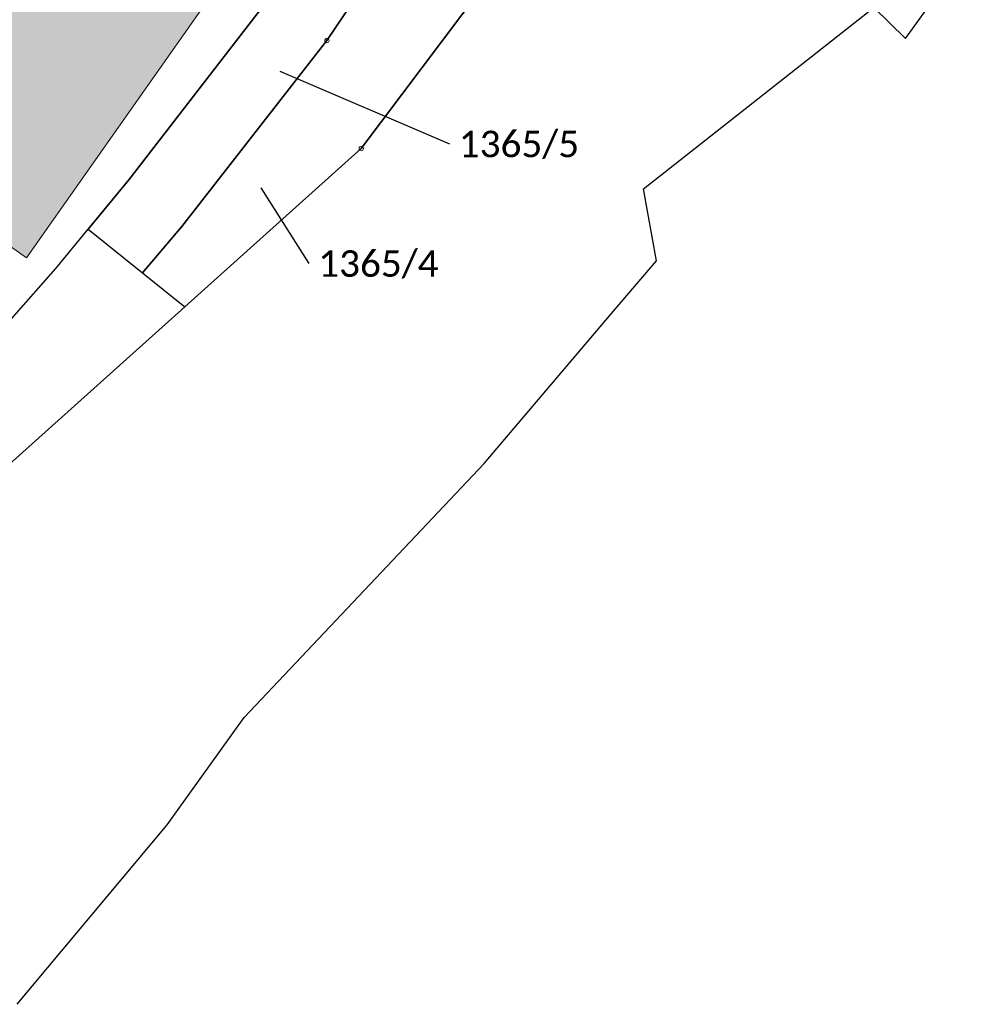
# Model space of a CAD drawing. Header units: metres. Extents: x 32397213 to 32398908, y 5500100 to 5502306.
# Tile 6 of 38: x 32398196 to 32398249, y 5500660 to 5500716. Entities that reach past the tile are written whole.
import ezdxf

# ---------------------------------------------------------------- set-up
doc = ezdxf.new("R2010")
doc.units = ezdxf.units.M
doc.header["$PDSIZE"] = 2.5
doc.linetypes.add('1', pattern=[0])
doc.layers.get('0').update_dxf_attribs({"linetype": 'CONTINUOUS'})
doc.layers.add('A_AX_Gebaeude', color=7, linetype='1', lineweight=18, true_color=0x999999)
for name, color, linetype, lineweight in [('AX_Flurstueck', 7, '1', 18), ('AX_Gebaeude', 7, '1', 18), ('AX_Grenzpunkt_V1000_G2200', 7, '1', 18), ('AX_Grenzpunkt_V9500_G2200', 7, '1', 18)]:
    doc.layers.add(name, color=color, linetype=linetype, lineweight=lineweight)
doc.styles.add('0', font='calibri.ttf')

# ---------------------------------------------------------------- blocks, each defined once
blk = doc.blocks.new('-1')
at = {"color": 0}
blk.add_circle((0, 0), 0.5, dxfattribs=at)
blk.add_point((0, 0), dxfattribs=at)

msp = doc.modelspace()

# ---------------------------------------------------------------- hatches: boundary and pattern name
at = {"layer": 'A_AX_Gebaeude', "linetype": 'Continuous', "lineweight": 13}
msp.add_hatch(color=256, dxfattribs=at).paths.add_polyline_path([(32398178.74, 5500708.101), (32398180.361, 5500706.974), (32398176.191, 5500700.981), (32398177.727, 5500699.894), (32398177.423, 5500699.463), (32398178.106, 5500698.98), (32398178.41, 5500699.411), (32398187.094, 5500693.269), (32398194.49, 5500703.72), (32398196.328, 5500702.426), (32398224.356, 5500742.248), (32398217.297, 5500747.225), (32398207.711, 5500753.985), (32398204.329, 5500749.161), (32398205.558, 5500748.302), (32398180.965, 5500713.226), (32398181.87, 5500712.601)], flags=0)

# ---------------------------------------------------------------- linework, layer by layer
at = {"layer": 'AX_Flurstueck', "color": 7, "linetype": '1', "lineweight": 25, "ltscale": 0.5}
for points in [[(32398175.576, 5500720.318, 0), (32398162.221, 5500703.234, 0), (32398178.46, 5500689.003, 0), (32398180.357, 5500687.341, 0), (32398183.089, 5500684.946, 0), (32398197.988, 5500701.816, 0), (32398199.835, 5500704.055, 0), (32398202.137, 5500706.844, 0), (32398210.053, 5500717.12, 0), (32398213.852, 5500722.358, 0), (32398217.491, 5500727.726, 0), (32398220.849, 5500733.293, 0), (32398223.768, 5500739.121, 0), (32398225.627, 5500743.429, 0), (32398226.847, 5500747.887, 0), (32398227.717, 5500752.455, 0), (32398228.176, 5500757.294, 0), (32398228.526, 5500764.271, 0), (32398222.238, 5500768.528, 0), (32398209.573, 5500760.311, 0), (32398189.261, 5500738.56, 0), (32398174.067, 5500724.796, 0), (32398176.516, 5500722.457, 0)], [(32398202.137, 5500706.844, 0), (32398199.835, 5500704.055, 0), (32398202.919, 5500701.573, 0), (32398205.135, 5500704.206, 0), (32398213.372, 5500714.751, 0), (32398217.41, 5500720.764, 0), (32398214.781, 5500722.426, 0), (32398210.053, 5500717.12, 0)], [(32398205.135, 5500704.206, 0), (32398202.919, 5500701.573, 0), (32398205.313, 5500699.646, 0), (32398215.321, 5500708.629, 0), (32398222.17, 5500717.755, 0), (32398217.41, 5500720.764, 0), (32398213.372, 5500714.751, 0)]]:
    msp.add_polyline3d(points, close=True, dxfattribs=at)
for points in [[(32398195.8, 5500660.086, 0), (32398204.316, 5500670.263, 0), (32398208.684, 5500676.361, 0), (32398222.288, 5500690.755, 0), (32398229.715, 5500699.524, 0), (32398232.063, 5500702.257, 0), (32398231.339, 5500706.345, 0), (32398244.405, 5500716.623, 0), (32398246.2, 5500714.862, 0), (32398249.359, 5500719.25, 0)], [(32398222.17, 5500717.755, 0), (32398215.321, 5500708.629, 0), (32398205.313, 5500699.646, 0), (32398195.368, 5500690.72, 0)], [(32398210.704, 5500713.014, 0), (32398220.324, 5500708.887, 0)], [(32398209.632, 5500706.403, 0), (32398212.351, 5500702.104, 0)]]:
    msp.add_polyline3d(points, dxfattribs=at)
at = {"layer": 'AX_Gebaeude', "color": 7, "linetype": '1', "lineweight": 13, "ltscale": 0.5}
msp.add_polyline3d([(32398178.74, 5500708.101, 0), (32398180.361, 5500706.974, 0), (32398176.191, 5500700.981, 0), (32398177.727, 5500699.894, 0), (32398177.423, 5500699.463, 0), (32398178.106, 5500698.98, 0), (32398178.41, 5500699.411, 0), (32398187.094, 5500693.269, 0), (32398194.49, 5500703.72, 0), (32398196.328, 5500702.426, 0), (32398224.356, 5500742.248, 0), (32398217.297, 5500747.225, 0), (32398207.711, 5500753.985, 0), (32398204.329, 5500749.161, 0), (32398205.558, 5500748.302, 0), (32398180.965, 5500713.226, 0), (32398181.87, 5500712.601, 0)], close=True, dxfattribs=at)

# ---------------------------------------------------------------- block references
at = {"layer": 'AX_Grenzpunkt_V1000_G2200', "color": 7, "xscale": 0.25, "yscale": 0.25, "zscale": 0.25}
msp.add_blockref('-1', (32398213.372, 5500714.751), dxfattribs=at)
at = {"layer": 'AX_Grenzpunkt_V9500_G2200', "color": 7, "xscale": 0.25, "yscale": 0.25, "zscale": 0.25}
msp.add_blockref('-1', (32398215.321, 5500708.629), dxfattribs=at)

# ---------------------------------------------------------------- texts
at = {"layer": 'AX_Flurstueck', "color": 7, "char_height": 1.5, "attachment_point": 2, "style": '0'}
for s, insert in [('1365/5', (32398224.266, 5500709.637)), ('1365/4', (32398216.293, 5500702.854))]:
    msp.add_mtext(s, dxfattribs=dict(at, insert=insert))

doc.saveas('drawing.dxf')
